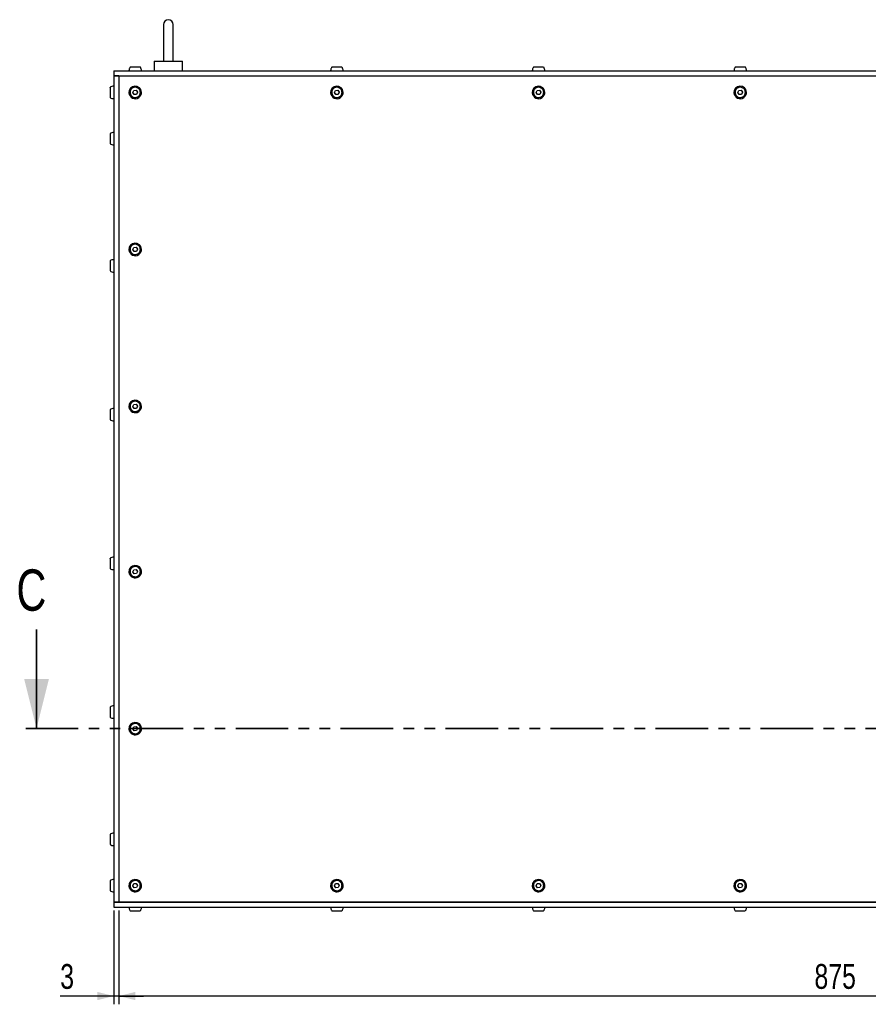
# Model space of a CAD drawing. Header units: millimetres. Extents: x 5 to 595, y 5 to 415.
# Tile 28 of 68: x 123 to 225, y 181 to 300. Entities that reach past the tile are written whole.
import ezdxf

# ---------------------------------------------------------------- set-up
doc = ezdxf.new("R2010")
doc.units = ezdxf.units.MM
doc.linetypes.add('PHANTOM', pattern=[12.7, 6.35, -1.27, 1.27, -1.27, 1.27, -1.27])
doc.layers.add('COTES', color=1, linetype='Continuous')
doc.layers.add('TRAIT-FORT', color=4, linetype='Continuous', lineweight=25)
doc.styles.add('SLDTEXTSTYLE0', font='TXT', dxfattribs={"width": 0.75})
doc.dimstyles.new('SLDDIMSTYLE0', dxfattribs={"dimtxt": 3, "dimasz": 2, "dimexe": 0, "dimexo": 0.0625, "dimgap": 0.75, "dimtad": 1, "dimlfac": 5, "dimrnd": 1e-09, "dimzin": 12, "dimdsep": 46, "dimtxsty": 'SLDTEXTSTYLE0', "dimsah": 1, "dimcen": 0.09, "dimadec": 0, "dimazin": 3, "dimtfac": 1, "dimtofl": 0, "dimtmove": 0, "dimatfit": 3, "dimfxl": 0, "dimfrac": 2, "dimtolj": 1, "dimtzin": 12, "dimarcsym": 0})
doc.dimstyles.new('SLDDIMSTYLE1', dxfattribs={"dimtxt": 3, "dimasz": 2, "dimexe": 0, "dimexo": 0.0625, "dimgap": 0.75, "dimtad": 1, "dimlfac": 5, "dimrnd": 1e-09, "dimzin": 12, "dimdsep": 46, "dimtxsty": 'SLDTEXTSTYLE0', "dimsah": 1, "dimcen": 0.09, "dimadec": 0, "dimazin": 3, "dimtfac": 1, "dimtmove": 0, "dimatfit": 0, "dimfxl": 0, "dimfrac": 2, "dimtolj": 1, "dimtzin": 12, "dimarcsym": 0})

# ---------------------------------------------------------------- blocks, each defined once
blk = doc.blocks.new('_D_1')
at = {"layer": 'COTES', "color": 1}
for p, q in [((134.76, 192.28), (134.76, 180.92)), ((309.76, 192.28), (309.76, 180.92)), ((309.76, 181.92), (134.76, 181.92))]:
    blk.add_line(p, q, dxfattribs=at)
for points in [[(134.76, 181.92), (136.76, 181.42), (136.76, 182.42)], [(309.76, 181.92), (307.76, 182.42), (307.76, 181.42)]]:
    blk.add_solid(points, dxfattribs=at)
at = {"layer": 'COTES', "color": 1, "insert": (218.93, 185.79), "char_height": 3, "attachment_point": 1, "style": 'SLDTEXTSTYLE0'}
blk.add_mtext('875', dxfattribs=at)
blk = doc.blocks.new('_D_2')
at = {"layer": 'COTES', "color": 1}
for p, q in [((134.16, 192.28), (134.16, 180.92)), ((134.76, 192.28), (134.76, 180.92)), ((134.16, 181.92), (127.68, 181.92)), ((134.76, 181.92), (134.16, 181.92)), ((134.76, 181.92), (137.76, 181.92))]:
    blk.add_line(p, q, dxfattribs=at)
for points in [[(134.16, 181.92), (132.16, 182.42), (132.16, 181.42)], [(134.76, 181.92), (136.76, 181.42), (136.76, 182.42)]]:
    blk.add_solid(points, dxfattribs=at)
at = {"layer": 'COTES', "color": 1, "insert": (127.68, 185.79), "char_height": 3, "attachment_point": 1, "style": 'SLDTEXTSTYLE0'}
blk.add_mtext('3', dxfattribs=at)

msp = doc.modelspace()

# ---------------------------------------------------------------- linework, layer by layer
at = {"color": 7, "linetype": 'Continuous', "lineweight": 35}
msp.add_line((124.82, 226.2968), (124.82, 214.2968), dxfattribs=at)
at = {"color": 7, "linetype": 'PHANTOM', "lineweight": 35}
msp.add_line((320.3605, 214.2968), (122.82, 214.2968), dxfattribs=at)
at = {"color": 7, "linetype": 'Continuous', "lineweight": 35}
msp.add_solid([(124.82, 214.2968), (126.32, 220.2968), (123.32, 220.2968)], dxfattribs=at)
at = {"layer": 'TRAIT-FORT', "color": 4, "linetype": 'Continuous', "lineweight": 25}
for p, q in [((140.1576, 299.4785), (140.1576, 295.0785)), ((141.3576, 295.0785), (141.3576, 299.4785)), ((139.0576, 295.0785), (139.0576, 293.8785)), ((139.0576, 295.0785), (140.5862, 295.0785)), ((140.929, 295.0785), (142.4576, 295.0785)), ((142.4576, 293.8785), (142.4576, 295.0785)), ((134.1576, 293.8785), (134.1576, 293.2785)), ((134.1576, 293.8785), (310.3576, 293.8785)), ((134.1576, 293.2785), (310.3576, 293.2785)), ((134.7576, 293.2785), (134.1576, 293.2785)), ((134.1576, 293.2785), (134.1576, 193.2785)), ((134.7576, 293.2785), (134.7576, 193.2785)), ((134.7576, 293.2785), (309.7576, 293.2785)), ((136.4695, 291.2602), (136.5977, 291.5189)), ((136.6294, 291.0199), (136.4695, 291.2602)), ((136.5977, 291.5189), (136.8858, 291.5372)), ((136.9175, 291.0382), (136.6294, 291.0199)), ((136.8858, 291.5372), (137.0457, 291.2968)), ((137.0457, 291.2968), (136.9175, 291.0382)), ((160.8695, 291.2602), (160.9977, 291.5189)), ((161.0294, 291.0199), (160.8695, 291.2602)), ((160.9977, 291.5189), (161.2858, 291.5372)), ((161.3175, 291.0382), (161.0294, 291.0199)), ((161.2858, 291.5372), (161.4457, 291.2968)), ((161.4457, 291.2968), (161.3175, 291.0382)), ((185.2695, 291.2602), (185.3977, 291.5189)), ((185.4294, 291.0199), (185.2695, 291.2602)), ((185.3977, 291.5189), (185.6858, 291.5372)), ((185.7175, 291.0382), (185.4294, 291.0199)), ((185.6858, 291.5372), (185.8457, 291.2968)), ((185.8457, 291.2968), (185.7175, 291.0382)), ((209.6695, 291.2602), (209.7977, 291.5189)), ((209.8294, 291.0199), (209.6695, 291.2602)), ((209.7977, 291.5189), (210.0858, 291.5372)), ((210.1175, 291.0382), (209.8294, 291.0199)), ((210.0858, 291.5372), (210.2457, 291.2968)), ((210.2457, 291.2968), (210.1175, 291.0382)), ((136.4695, 272.2602), (136.5977, 272.5189)), ((136.6294, 272.0199), (136.4695, 272.2602)), ((136.5977, 272.5189), (136.8858, 272.5372)), ((136.9175, 272.0382), (136.6294, 272.0199)), ((136.8858, 272.5372), (137.0457, 272.2968)), ((137.0457, 272.2968), (136.9175, 272.0382)), ((136.4695, 253.2602), (136.5977, 253.5189)), ((136.6294, 253.0199), (136.4695, 253.2602)), ((136.5977, 253.5189), (136.8858, 253.5372)), ((136.9175, 253.0382), (136.6294, 253.0199)), ((136.8858, 253.5372), (137.0457, 253.2968)), ((137.0457, 253.2968), (136.9175, 253.0382)), ((136.4695, 233.2602), (136.5977, 233.5189)), ((136.6294, 233.0199), (136.4695, 233.2602)), ((136.5977, 233.5189), (136.8858, 233.5372)), ((136.9175, 233.0382), (136.6294, 233.0199)), ((136.8858, 233.5372), (137.0457, 233.2968)), ((137.0457, 233.2968), (136.9175, 233.0382)), ((136.4695, 214.2602), (136.5977, 214.5189)), ((136.5977, 214.5189), (136.8858, 214.5372)), ((136.8858, 214.5372), (137.0457, 214.2968)), ((136.6294, 214.0199), (136.4695, 214.2602)), ((136.9175, 214.0382), (136.6294, 214.0199)), ((137.0457, 214.2968), (136.9175, 214.0382)), ((136.4695, 195.2602), (136.5977, 195.5189)), ((136.5977, 195.5189), (136.8858, 195.5372)), ((136.8858, 195.5372), (137.0457, 195.2968)), ((160.8695, 195.2602), (160.9977, 195.5189)), ((160.9977, 195.5189), (161.2858, 195.5372)), ((161.2858, 195.5372), (161.4457, 195.2968)), ((185.2695, 195.2602), (185.3977, 195.5189)), ((185.3977, 195.5189), (185.6858, 195.5372)), ((185.6858, 195.5372), (185.8457, 195.2968)), ((209.6695, 195.2602), (209.7977, 195.5189)), ((209.7977, 195.5189), (210.0858, 195.5372)), ((210.0858, 195.5372), (210.2457, 195.2968)), ((136.6294, 195.0199), (136.4695, 195.2602)), ((136.9175, 195.0382), (136.6294, 195.0199)), ((137.0457, 195.2968), (136.9175, 195.0382)), ((161.0294, 195.0199), (160.8695, 195.2602)), ((161.3175, 195.0382), (161.0294, 195.0199)), ((161.4457, 195.2968), (161.3175, 195.0382)), ((185.4294, 195.0199), (185.2695, 195.2602)), ((185.7175, 195.0382), (185.4294, 195.0199)), ((185.8457, 195.2968), (185.7175, 195.0382)), ((209.8294, 195.0199), (209.6695, 195.2602)), ((210.1175, 195.0382), (209.8294, 195.0199)), ((210.2457, 195.2968), (210.1175, 195.0382)), ((134.1576, 193.2785), (134.1576, 192.6785)), ((134.1576, 193.2785), (310.3576, 193.2785)), ((134.7576, 193.2785), (134.1576, 193.2785)), ((309.7576, 193.2785), (134.7576, 193.2785)), ((134.1576, 192.6785), (310.3576, 192.6785))]:
    msp.add_line(p, q, dxfattribs=at)
for centre, radius, start, end in [((140.7576, 299.4785), 0.6, 0, 180), ((134.1576, 291.2785), 0.76, 90, 125.725003), ((136.7576, 291.2785), 0.76, 3.635738, 183.635738), ((161.1576, 291.2785), 0.76, 3.635738, 183.635738), ((185.5576, 291.2785), 0.76, 3.635738, 183.635738), ((209.9576, 291.2785), 0.76, 3.635738, 183.635738), ((136.7576, 291.2785), 0.76, 183.635738, 3.635738), ((161.1576, 291.2785), 0.76, 183.635738, 3.635738), ((185.5576, 291.2785), 0.76, 183.635738, 3.635738), ((209.9576, 291.2785), 0.76, 183.635738, 3.635738), ((134.1576, 291.2785), 0.76, 234.28849, 270), ((134.1576, 285.6785), 0.76, 90, 125.725003), ((134.1576, 285.6785), 0.76, 234.28849, 270), ((136.7576, 272.2785), 0.76, 3.635738, 183.635738), ((136.7576, 272.2785), 0.76, 183.635738, 3.635738), ((134.1576, 270.2785), 0.76, 90, 125.725003), ((134.1576, 270.2785), 0.76, 234.28849, 270), ((136.7576, 253.2785), 0.76, 3.635738, 183.635738), ((134.1576, 252.2785), 0.76, 90, 125.725003), ((136.7576, 253.2785), 0.76, 183.635738, 3.635738), ((134.1576, 252.2785), 0.76, 234.28849, 270), ((134.1576, 234.2785), 0.76, 90, 125.725003), ((134.1576, 234.2785), 0.76, 234.28849, 270), ((136.7576, 233.2785), 0.76, 3.635738, 183.635738), ((136.7576, 233.2785), 0.76, 183.635738, 3.635738), ((134.1576, 216.2785), 0.76, 90, 125.725003), ((134.1576, 216.2785), 0.76, 234.28849, 270), ((136.7576, 214.2785), 0.76, 3.635738, 183.635738), ((136.7576, 214.2785), 0.76, 183.635738, 3.635738), ((134.1576, 200.8785), 0.76, 90, 125.725003), ((134.1576, 200.8785), 0.76, 234.28849, 270), ((134.1576, 195.2785), 0.76, 90, 125.725003), ((136.7576, 195.2785), 0.76, 3.635738, 183.635738), ((161.1576, 195.2785), 0.76, 3.635738, 183.635738), ((185.5576, 195.2785), 0.76, 3.635738, 183.635738), ((209.9576, 195.2785), 0.76, 3.635738, 183.635738), ((134.1576, 195.2785), 0.76, 234.28849, 270), ((136.7576, 195.2785), 0.76, 183.635738, 3.635738), ((161.1576, 195.2785), 0.76, 183.635738, 3.635738), ((185.5576, 195.2785), 0.76, 183.635738, 3.635738), ((209.9576, 195.2785), 0.76, 183.635738, 3.635738)]:
    msp.add_arc(centre, radius, start, end, dxfattribs=at)
for points, knots in [([(140.5862, 295.0785), (140.6495, 295.0653), (140.7642, 295.0413), (140.878, 295.067), (140.929, 295.0785)], [0, 0, 0, 0, 0.55226323, 1, 1, 1, 1]), ([(136.1443, 294.3199), (136.1258, 294.2954), (136.0818, 294.2371), (136.035, 294.1237), (136.0025, 293.9998), (135.9991, 293.9148), (135.9976, 293.8785)], [0, 0, 0, 0, 0.19363529, 0.46159223, 0.77062613, 1, 1, 1, 1]), ([(136.749, 294.3185), (136.6795, 294.3185), (136.5404, 294.3185), (136.3558, 294.3185), (136.2194, 294.3185), (136.1437, 294.3185), (136.1455, 294.3185), (136.1462, 294.3185)], [0, 0, 0, 0, 0.21670515, 0.4334106, 0.65011699, 0.86682208, 1, 1, 1, 1]), ([(137.3689, 294.3185), (137.3711, 294.3185), (137.3787, 294.3185), (137.3187, 294.3185), (137.1962, 294.3185), (137.0201, 294.3185), (136.8619, 294.3185), (136.7708, 294.3185), (136.749, 294.3185)], [0, 0, 0, 0, 0.08191769, 0.29476422, 0.50760959, 0.72045421, 0.93330028, 1, 1, 1, 1]), ([(137.5176, 293.8785), (137.5116, 293.9541), (137.5033, 294.0608), (137.4448, 294.207), (137.4089, 294.2838), (137.3742, 294.3225), (137.3739, 294.3229)], [0, 0, 0, 0, 0.47527128, 0.67067666, 0.99659326, 1, 1, 1, 1]), ([(160.5443, 294.3199), (160.5258, 294.2954), (160.4818, 294.2371), (160.435, 294.1237), (160.4025, 293.9998), (160.3991, 293.9148), (160.3976, 293.8785)], [0, 0, 0, 0, 0.19363479, 0.46159361, 0.77062672, 1, 1, 1, 1]), ([(161.149, 294.3185), (161.0795, 294.3185), (160.9404, 294.3185), (160.7558, 294.3185), (160.6194, 294.3185), (160.5437, 294.3185), (160.5455, 294.3185), (160.5462, 294.3185)], [0, 0, 0, 0, 0.21670482, 0.43341262, 0.65011867, 0.86682228, 1, 1, 1, 1]), ([(161.7689, 294.3185), (161.7711, 294.3185), (161.7787, 294.3185), (161.7187, 294.3185), (161.5962, 294.3185), (161.4201, 294.3185), (161.2619, 294.3185), (161.1708, 294.3185), (161.149, 294.3185)], [0, 0, 0, 0, 0.0819178, 0.29476551, 0.50760935, 0.72045678, 0.93330019, 1, 1, 1, 1]), ([(161.9176, 293.8785), (161.9116, 293.9541), (161.9033, 294.0608), (161.8448, 294.207), (161.809, 294.2839), (161.7742, 294.3225), (161.7739, 294.3229)], [0, 0, 0, 0, 0.47526929, 0.67067384, 0.99658908, 1, 1, 1, 1]), ([(184.9443, 294.3199), (184.9258, 294.2954), (184.8818, 294.2371), (184.835, 294.1237), (184.8025, 293.9998), (184.7991, 293.9148), (184.7976, 293.8785)], [0, 0, 0, 0, 0.19364161, 0.46159474, 0.7706272, 1, 1, 1, 1]), ([(185.549, 294.3185), (185.4795, 294.3185), (185.3404, 294.3185), (185.1558, 294.3185), (185.0194, 294.3185), (184.9437, 294.3185), (184.9455, 294.3185), (184.9462, 294.3185)], [0, 0, 0, 0, 0.216705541, 0.433408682, 0.650115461, 0.866822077, 1, 1, 1, 1]), ([(186.1689, 294.3185), (186.1711, 294.3185), (186.1787, 294.3185), (186.1187, 294.3185), (185.9962, 294.3185), (185.8201, 294.3185), (185.6619, 294.3185), (185.5708, 294.3185), (185.549, 294.3185)], [0, 0, 0, 0, 0.08191746, 0.29476251, 0.50760548, 0.72045204, 0.93330047, 1, 1, 1, 1]), ([(186.3176, 293.8785), (186.3116, 293.9541), (186.3033, 294.0608), (186.2448, 294.207), (186.209, 294.2839), (186.1742, 294.3225), (186.1739, 294.3229)], [0, 0, 0, 0, 0.47527138, 0.67067239, 0.99658906, 1, 1, 1, 1]), ([(209.3443, 294.3199), (209.3258, 294.2954), (209.2818, 294.2371), (209.235, 294.1237), (209.2026, 293.9998), (209.1991, 293.9148), (209.1976, 293.8785)], [0, 0, 0, 0, 0.193628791, 0.461589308, 0.770624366, 1, 1, 1, 1]), ([(209.949, 294.3185), (209.8795, 294.3185), (209.7404, 294.3185), (209.5558, 294.3185), (209.4194, 294.3185), (209.3437, 294.3185), (209.3455, 294.3185), (209.3462, 294.3185)], [0, 0, 0, 0, 0.21670003, 0.43340916, 0.65011654, 0.86682147, 1, 1, 1, 1]), ([(210.5689, 294.3185), (210.5711, 294.3185), (210.5787, 294.3185), (210.5187, 294.3185), (210.3962, 294.3185), (210.2201, 294.3185), (210.0619, 294.3185), (209.9708, 294.3185), (209.949, 294.3185)], [0, 0, 0, 0, 0.08191737, 0.29476273, 0.50760784, 0.72044789, 0.93329484, 1, 1, 1, 1]), ([(210.7176, 293.8785), (210.7116, 293.9541), (210.7033, 294.0608), (210.6448, 294.207), (210.6091, 294.284), (210.5742, 294.3225), (210.5739, 294.3229)], [0, 0, 0, 0, 0.47526738, 0.67066675, 0.99658068, 1, 1, 1, 1]), ([(133.7176, 291.8902), (133.7176, 291.8924), (133.7176, 291.9009), (133.7176, 291.8433), (133.7176, 291.7235), (133.7176, 291.549), (133.7176, 291.3914), (133.7176, 291.3003), (133.7176, 291.2786)], [0, 0, 0, 0, 0.07457518, 0.28912473, 0.50367112, 0.71821811, 0.93276598, 1, 1, 1, 1]), ([(133.7176, 291.2786), (133.7176, 291.209), (133.7176, 291.0697), (133.7176, 290.8836), (133.7176, 290.7448), (133.7176, 290.6661), (133.7176, 290.6666), (133.7176, 290.6668)], [0, 0, 0, 0, 0.21487438, 0.42974889, 0.64462235, 0.85949853, 1, 1, 1, 1]), ([(137.376, 291.3178), (137.3736, 291.2478), (137.3687, 291.1079), (137.2739, 290.916), (137.1258, 290.7653), (136.9349, 290.6724), (136.7244, 290.6478), (136.5175, 290.6944), (136.3377, 290.8068), (136.2052, 290.9722), (136.1511, 291.127), (136.1325, 291.2864), (136.1495, 291.4495), (136.2404, 291.6409), (136.3895, 291.7917), (136.5801, 291.8846), (136.7908, 291.9092), (136.9976, 291.8626), (137.1776, 291.7502), (137.3095, 291.5847), (137.3652, 291.4302), (137.3739, 291.3395), (137.376, 291.3178)], [0, 0, 0, 0, 0.05368621, 0.10737255, 0.16105878, 0.21474517, 0.26843084, 0.32211752, 0.37580331, 0.42948989, 0.48317599, 0.49999994, 0.55368615, 0.60737216, 0.66105839, 0.71474479, 0.76843121, 0.82211715, 0.87580359, 0.92948969, 0.98317604, 1, 1, 1, 1]), ([(161.776, 291.3178), (161.7736, 291.2478), (161.7687, 291.1079), (161.6739, 290.916), (161.5258, 290.7653), (161.3349, 290.6724), (161.1244, 290.6478), (160.9175, 290.6944), (160.7377, 290.8068), (160.6052, 290.9722), (160.5511, 291.127), (160.5325, 291.2864), (160.5495, 291.4495), (160.6404, 291.6409), (160.7895, 291.7917), (160.9801, 291.8846), (161.1908, 291.9092), (161.3976, 291.8626), (161.5776, 291.7502), (161.7095, 291.5847), (161.7652, 291.4302), (161.7739, 291.3395), (161.776, 291.3178)], [0, 0, 0, 0, 0.05368611, 0.10737242, 0.16105917, 0.21474485, 0.26843049, 0.32211791, 0.37580368, 0.42948975, 0.48317583, 0.49999995, 0.55368622, 0.60737253, 0.66105821, 0.71474527, 0.76843091, 0.82211682, 0.8758039, 0.92948997, 0.98317605, 1, 1, 1, 1]), ([(186.176, 291.3178), (186.1736, 291.2478), (186.1687, 291.1079), (186.0739, 290.916), (185.9259, 290.7653), (185.7349, 290.6724), (185.5244, 290.6478), (185.3175, 290.6944), (185.1377, 290.8068), (185.0052, 290.9722), (184.9511, 291.127), (184.9325, 291.2864), (184.9495, 291.4495), (185.0404, 291.6409), (185.1895, 291.7917), (185.3801, 291.8846), (185.5908, 291.9092), (185.7976, 291.8626), (185.9776, 291.7502), (186.1095, 291.5847), (186.1652, 291.4302), (186.1739, 291.3395), (186.176, 291.3178)], [0, 0, 0, 0, 0.05368631, 0.10737266, 0.16105838, 0.21474409, 0.26843131, 0.32211726, 0.37580307, 0.42948918, 0.48317581, 0.49999977, 0.55368608, 0.60737243, 0.66105815, 0.71474387, 0.76843108, 0.82211703, 0.87580285, 0.92948992, 0.98317604, 1, 1, 1, 1]), ([(210.576, 291.3178), (210.5736, 291.2478), (210.5687, 291.1079), (210.4739, 290.916), (210.3259, 290.7653), (210.1349, 290.6724), (209.9244, 290.6478), (209.7175, 290.6944), (209.5377, 290.8068), (209.4052, 290.9722), (209.3511, 291.127), (209.3325, 291.2864), (209.3495, 291.4495), (209.4404, 291.6409), (209.5895, 291.7917), (209.7801, 291.8846), (209.9908, 291.9092), (210.1976, 291.8626), (210.3776, 291.7502), (210.5095, 291.5847), (210.5652, 291.4302), (210.5739, 291.3395), (210.576, 291.3178)], [0, 0, 0, 0, 0.05368607, 0.10737167, 0.16105838, 0.21474402, 0.26843114, 0.32211851, 0.37580294, 0.42948896, 0.48317601, 0.49999977, 0.55368584, 0.60737276, 0.66105731, 0.71474571, 0.76842978, 0.82211715, 0.87580418, 0.92949021, 0.98317624, 1, 1, 1, 1]), ([(133.7176, 286.2902), (133.7176, 286.2924), (133.7176, 286.3009), (133.7176, 286.2433), (133.7176, 286.1235), (133.7176, 285.949), (133.7176, 285.7914), (133.7176, 285.7003), (133.7176, 285.6786)], [0, 0, 0, 0, 0.0745781, 0.28912426, 0.50367256, 0.71821914, 0.9327657, 1, 1, 1, 1]), ([(133.7176, 285.6786), (133.7176, 285.609), (133.7176, 285.4697), (133.7176, 285.2836), (133.7176, 285.1448), (133.7176, 285.0661), (133.7176, 285.0666), (133.7176, 285.0668)], [0, 0, 0, 0, 0.21487362, 0.42974757, 0.64462294, 0.8594958, 1, 1, 1, 1]), ([(137.376, 272.3178), (137.3736, 272.2478), (137.3687, 272.1079), (137.2739, 271.916), (137.1258, 271.7653), (136.9349, 271.6724), (136.7244, 271.6478), (136.5175, 271.6944), (136.3377, 271.8068), (136.2052, 271.9722), (136.1511, 272.127), (136.1325, 272.2864), (136.1495, 272.4495), (136.2404, 272.6409), (136.3895, 272.7917), (136.5801, 272.8846), (136.7908, 272.9092), (136.9976, 272.8626), (137.1776, 272.7502), (137.3095, 272.5847), (137.3652, 272.4302), (137.3739, 272.3394), (137.376, 272.3178)], [0, 0, 0, 0, 0.053685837, 0.107372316, 0.161058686, 0.214745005, 0.268430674, 0.322117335, 0.375803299, 0.429489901, 0.483175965, 0.499999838, 0.553686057, 0.60737186, 0.66105823, 0.714744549, 0.768430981, 0.822116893, 0.875803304, 0.929489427, 0.983175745, 1, 1, 1, 1]), ([(133.7176, 270.8902), (133.7176, 270.8924), (133.7176, 270.9009), (133.7176, 270.8433), (133.7176, 270.7235), (133.7176, 270.549), (133.7176, 270.3914), (133.7176, 270.3003), (133.7176, 270.2786)], [0, 0, 0, 0, 0.07457811, 0.28912434, 0.50367271, 0.71821905, 0.93276568, 1, 1, 1, 1]), ([(133.7176, 270.2786), (133.7176, 270.209), (133.7176, 270.0697), (133.7176, 269.8836), (133.7176, 269.7448), (133.7176, 269.6661), (133.7176, 269.6666), (133.7176, 269.6668)], [0, 0, 0, 0, 0.2148744, 0.42974769, 0.64462306, 0.85949579, 1, 1, 1, 1]), ([(137.376, 253.3178), (137.3736, 253.2478), (137.3687, 253.1079), (137.2739, 252.916), (137.1258, 252.7653), (136.9349, 252.6724), (136.7244, 252.6478), (136.5175, 252.6944), (136.3377, 252.8068), (136.2052, 252.9722), (136.1511, 253.127), (136.1325, 253.2864), (136.1495, 253.4495), (136.2404, 253.6409), (136.3895, 253.7917), (136.5801, 253.8846), (136.7908, 253.9092), (136.9976, 253.8626), (137.1776, 253.7502), (137.3095, 253.5847), (137.3652, 253.4302), (137.3739, 253.3395), (137.376, 253.3178)], [0, 0, 0, 0, 0.05368661, 0.10737275, 0.16105886, 0.21474552, 0.26843111, 0.32211778, 0.37580334, 0.42948995, 0.48317602, 0.50000028, 0.55368613, 0.60737263, 0.66105874, 0.71474506, 0.76843151, 0.82211742, 0.87580405, 0.92949018, 0.98317651, 1, 1, 1, 1]), ([(133.7176, 252.8902), (133.7176, 252.8924), (133.7176, 252.9009), (133.7176, 252.8433), (133.7176, 252.7235), (133.7176, 252.549), (133.7176, 252.3914), (133.7176, 252.3003), (133.7176, 252.2786)], [0, 0, 0, 0, 0.07457804, 0.28912453, 0.50367182, 0.71821923, 0.9327642, 1, 1, 1, 1]), ([(133.7176, 252.2786), (133.7176, 252.209), (133.7176, 252.0697), (133.7176, 251.8836), (133.7176, 251.7448), (133.7176, 251.6661), (133.7176, 251.6666), (133.7176, 251.6668)], [0, 0, 0, 0, 0.21487304, 0.42974784, 0.64462338, 0.85949569, 1, 1, 1, 1]), ([(133.7176, 234.8902), (133.7176, 234.8924), (133.7176, 234.9009), (133.7176, 234.8433), (133.7176, 234.7235), (133.7176, 234.549), (133.7176, 234.3914), (133.7176, 234.3003), (133.7176, 234.2786)], [0, 0, 0, 0, 0.07457815, 0.28912582, 0.50367163, 0.71822188, 0.93276717, 1, 1, 1, 1]), ([(133.7176, 234.2786), (133.7176, 234.209), (133.7176, 234.0697), (133.7176, 233.8836), (133.7176, 233.7448), (133.7176, 233.6661), (133.7176, 233.6666), (133.7176, 233.6668)], [0, 0, 0, 0, 0.21487556, 0.42974716, 0.64462423, 0.85949602, 1, 1, 1, 1]), ([(137.376, 233.3178), (137.3736, 233.2478), (137.3687, 233.1079), (137.2739, 232.916), (137.1258, 232.7653), (136.9349, 232.6724), (136.7244, 232.6478), (136.5175, 232.6944), (136.3377, 232.8068), (136.2052, 232.9722), (136.1511, 233.127), (136.1325, 233.2864), (136.1495, 233.4495), (136.2404, 233.6409), (136.3895, 233.7917), (136.5801, 233.8846), (136.7908, 233.9092), (136.9976, 233.8626), (137.1776, 233.7502), (137.3095, 233.5847), (137.3652, 233.4302), (137.3739, 233.3394), (137.376, 233.3178)], [0, 0, 0, 0, 0.05368585, 0.10737269, 0.16105825, 0.21474492, 0.26843051, 0.32211702, 0.37580299, 0.42948961, 0.48317569, 0.49999994, 0.55368579, 0.6073723, 0.66105787, 0.71474454, 0.76843089, 0.82211665, 0.87580327, 0.92948941, 0.98317574, 1, 1, 1, 1]), ([(133.7176, 216.8902), (133.7176, 216.8924), (133.7176, 216.9009), (133.7176, 216.8433), (133.7176, 216.7235), (133.7176, 216.549), (133.7176, 216.3914), (133.7176, 216.3003), (133.7176, 216.2786)], [0, 0, 0, 0, 0.07457815, 0.28912582, 0.50367163, 0.71822188, 0.93276717, 1, 1, 1, 1]), ([(133.7176, 216.2786), (133.7176, 216.209), (133.7176, 216.0697), (133.7176, 215.8836), (133.7176, 215.7448), (133.7176, 215.6661), (133.7176, 215.6666), (133.7176, 215.6668)], [0, 0, 0, 0, 0.21487556, 0.42974716, 0.64462423, 0.85949602, 1, 1, 1, 1]), ([(137.376, 214.3178), (137.3736, 214.2478), (137.3687, 214.1079), (137.2739, 213.916), (137.1258, 213.7653), (136.9349, 213.6724), (136.7244, 213.6478), (136.5175, 213.6944), (136.3377, 213.8068), (136.2052, 213.9722), (136.1511, 214.127), (136.1325, 214.2864), (136.1495, 214.4495), (136.2404, 214.6409), (136.3895, 214.7917), (136.5801, 214.8846), (136.7908, 214.9092), (136.9976, 214.8626), (137.1776, 214.7502), (137.3095, 214.5847), (137.3652, 214.4302), (137.3739, 214.3395), (137.376, 214.3178)], [0, 0, 0, 0, 0.05368585, 0.10737269, 0.16105825, 0.21474492, 0.26843051, 0.32211702, 0.37580299, 0.42948961, 0.48317569, 0.49999994, 0.55368579, 0.6073723, 0.66105787, 0.71474454, 0.76843089, 0.82211665, 0.87580327, 0.92948941, 0.98317574, 1, 1, 1, 1]), ([(133.7176, 201.4902), (133.7176, 201.4924), (133.7176, 201.5009), (133.7176, 201.4433), (133.7176, 201.3235), (133.7176, 201.149), (133.7176, 200.9914), (133.7176, 200.9003), (133.7176, 200.8786)], [0, 0, 0, 0, 0.07457839, 0.28912501, 0.50367509, 0.71822099, 0.93276695, 1, 1, 1, 1]), ([(133.7176, 200.8786), (133.7176, 200.809), (133.7176, 200.6697), (133.7176, 200.4836), (133.7176, 200.3448), (133.7176, 200.2661), (133.7176, 200.2666), (133.7176, 200.2668)], [0, 0, 0, 0, 0.21487556, 0.42974716, 0.64462423, 0.85949602, 1, 1, 1, 1]), ([(133.7176, 195.8902), (133.7176, 195.8924), (133.7176, 195.9009), (133.7176, 195.8433), (133.7176, 195.7235), (133.7176, 195.549), (133.7176, 195.3914), (133.7176, 195.3003), (133.7176, 195.2786)], [0, 0, 0, 0, 0.07457547, 0.28912545, 0.50367345, 0.71821977, 0.93276698, 1, 1, 1, 1]), ([(137.376, 195.3178), (137.3736, 195.2478), (137.3687, 195.1079), (137.2739, 194.916), (137.1258, 194.7653), (136.9349, 194.6724), (136.7244, 194.6478), (136.5175, 194.6944), (136.3377, 194.8068), (136.2052, 194.9722), (136.1511, 195.127), (136.1325, 195.2864), (136.1495, 195.4495), (136.2404, 195.6409), (136.3895, 195.7917), (136.5801, 195.8846), (136.7908, 195.9092), (136.9976, 195.8626), (137.1776, 195.7502), (137.3095, 195.5847), (137.3652, 195.4302), (137.3739, 195.3395), (137.376, 195.3178)], [0, 0, 0, 0, 0.05368582, 0.10737263, 0.16105817, 0.21474481, 0.26843055, 0.32211737, 0.37580332, 0.4294899, 0.48317595, 0.5000002, 0.55368602, 0.60737251, 0.66105804, 0.71474468, 0.76843101, 0.82211674, 0.87580334, 0.92948945, 0.98317575, 1, 1, 1, 1]), ([(161.776, 195.3178), (161.7736, 195.2478), (161.7687, 195.1079), (161.6739, 194.916), (161.5258, 194.7653), (161.3349, 194.6724), (161.1244, 194.6478), (160.9175, 194.6944), (160.7377, 194.8068), (160.6052, 194.9722), (160.5511, 195.127), (160.5325, 195.2864), (160.5495, 195.4495), (160.6404, 195.6409), (160.7895, 195.7917), (160.9801, 195.8846), (161.1908, 195.9092), (161.3976, 195.8626), (161.5776, 195.7502), (161.7095, 195.5847), (161.7652, 195.4302), (161.7739, 195.3395), (161.776, 195.3178)], [0, 0, 0, 0, 0.05368572, 0.10737251, 0.16105856, 0.21474449, 0.26843021, 0.32211775, 0.37580368, 0.42948977, 0.48317579, 0.50000021, 0.55368609, 0.60737288, 0.66105786, 0.71474517, 0.76843071, 0.82211641, 0.87580364, 0.92948973, 0.98317576, 1, 1, 1, 1]), ([(186.176, 195.3178), (186.1736, 195.2478), (186.1687, 195.1079), (186.0739, 194.916), (185.9258, 194.7653), (185.7349, 194.6724), (185.5244, 194.6478), (185.3175, 194.6944), (185.1377, 194.8068), (185.0052, 194.9722), (184.9511, 195.127), (184.9325, 195.2864), (184.9495, 195.4495), (185.0404, 195.6409), (185.1895, 195.7917), (185.3801, 195.8846), (185.5908, 195.9092), (185.7976, 195.8626), (185.9776, 195.7502), (186.1095, 195.5847), (186.1652, 195.4302), (186.1739, 195.3395), (186.176, 195.3178)], [0, 0, 0, 0, 0.05368592, 0.10737275, 0.16105777, 0.21474373, 0.26843102, 0.32211711, 0.37580307, 0.4294892, 0.48317578, 0.50000003, 0.55368595, 0.60737278, 0.6610578, 0.71474377, 0.76843088, 0.82211662, 0.87580259, 0.92948968, 0.98317574, 1, 1, 1, 1]), ([(210.576, 195.3178), (210.5736, 195.2478), (210.5687, 195.1079), (210.4739, 194.916), (210.3259, 194.7653), (210.1349, 194.6724), (209.9244, 194.6478), (209.7175, 194.6944), (209.5377, 194.8068), (209.4052, 194.9722), (209.3511, 195.127), (209.3325, 195.2864), (209.3495, 195.4495), (209.4404, 195.6409), (209.5895, 195.7917), (209.7801, 195.8846), (209.9908, 195.9092), (210.1976, 195.8626), (210.3776, 195.7502), (210.5095, 195.5847), (210.5652, 195.4302), (210.5739, 195.3395), (210.576, 195.3178)], [0, 0, 0, 0, 0.05368567, 0.10737176, 0.16105777, 0.21474366, 0.26843086, 0.32211836, 0.37580294, 0.42948898, 0.48317598, 0.50000003, 0.55368571, 0.60737311, 0.66105696, 0.71474561, 0.76842958, 0.82211674, 0.87580392, 0.92948997, 0.98317595, 1, 1, 1, 1]), ([(133.7176, 195.2786), (133.7176, 195.209), (133.7176, 195.0697), (133.7176, 194.8836), (133.7176, 194.7448), (133.7176, 194.6661), (133.7176, 194.6666), (133.7176, 194.6668)], [0, 0, 0, 0, 0.21487583, 0.42975307, 0.64462402, 0.85949892, 1, 1, 1, 1]), ([(135.9976, 192.6785), (136.0039, 192.6032), (136.0128, 192.497), (136.0685, 192.3487), (136.1126, 192.279), (136.1401, 192.2355)], [0, 0, 0, 0, 0.47714762, 0.67332404, 1, 1, 1, 1]), ([(136.1453, 192.2385), (136.1432, 192.2385), (136.1341, 192.2385), (136.1893, 192.2385), (136.3064, 192.2385), (136.4794, 192.2385), (136.6363, 192.2385), (136.7273, 192.2385), (136.749, 192.2385)], [0, 0, 0, 0, 0.06565655, 0.28227416, 0.49888853, 0.71550199, 0.93211699, 1, 1, 1, 1]), ([(136.749, 192.2385), (136.8188, 192.2385), (136.9582, 192.2385), (137.1457, 192.2385), (137.2868, 192.2385), (137.3685, 192.2385), (137.3694, 192.2385), (137.3698, 192.2385)], [0, 0, 0, 0, 0.21296147, 0.4259248, 0.63888786, 0.85185222, 1, 1, 1, 1]), ([(137.3712, 192.2376), (137.3895, 192.2619), (137.4335, 192.3201), (137.4802, 192.4333), (137.5126, 192.5572), (137.5161, 192.6423), (137.5176, 192.6785)], [0, 0, 0, 0, 0.19276941, 0.46101266, 0.77037002, 1, 1, 1, 1]), ([(160.3976, 192.6785), (160.4035, 192.6029), (160.4119, 192.4962), (160.4703, 192.35), (160.5063, 192.2733), (160.5409, 192.2345), (160.5413, 192.2341)], [0, 0, 0, 0, 0.47527184, 0.67067924, 0.99659539, 1, 1, 1, 1]), ([(160.5462, 192.2385), (160.5441, 192.2385), (160.5364, 192.2385), (160.5965, 192.2385), (160.7189, 192.2385), (160.895, 192.2385), (161.0532, 192.2385), (161.2137, 192.2385), (161.3748, 192.2385), (161.5593, 192.2385), (161.6958, 192.2385), (161.7714, 192.2385), (161.7696, 192.2385), (161.7689, 192.2385)], [0, 0, 0, 0, 0.04132685, 0.14870678, 0.25608475, 0.36346453, 0.47084227, 0.50449178, 0.6118708, 0.71925129, 0.82663093, 0.93400935, 1, 1, 1, 1]), ([(161.7709, 192.2371), (161.7894, 192.2616), (161.8334, 192.3199), (161.8802, 192.4333), (161.9126, 192.5572), (161.9161, 192.6423), (161.9176, 192.6785)], [0, 0, 0, 0, 0.19363825, 0.46159092, 0.77061613, 1, 1, 1, 1]), ([(184.7976, 192.6785), (184.8035, 192.6029), (184.8119, 192.4962), (184.8703, 192.35), (184.9062, 192.2732), (184.9409, 192.2345), (184.9413, 192.2341)], [0, 0, 0, 0, 0.475269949, 0.67067216, 0.996587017, 1, 1, 1, 1]), ([(184.9462, 192.2385), (184.9441, 192.2385), (184.9364, 192.2385), (184.9965, 192.2385), (185.1189, 192.2385), (185.295, 192.2385), (185.4532, 192.2385), (185.6137, 192.2385), (185.7748, 192.2385), (185.9593, 192.2385), (186.0958, 192.2385), (186.1714, 192.2385), (186.1696, 192.2385), (186.1689, 192.2385)], [0, 0, 0, 0, 0.04132683, 0.14870579, 0.25608371, 0.36346343, 0.47084409, 0.50449358, 0.61187254, 0.71925031, 0.82662989, 0.93400938, 1, 1, 1, 1]), ([(186.1709, 192.2371), (186.1894, 192.2616), (186.2334, 192.3199), (186.2802, 192.4333), (186.3126, 192.5572), (186.3161, 192.6423), (186.3176, 192.6785)], [0, 0, 0, 0, 0.193644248, 0.461595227, 0.770618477, 1, 1, 1, 1]), ([(209.1976, 192.6785), (209.2039, 192.6032), (209.2128, 192.497), (209.2685, 192.3488), (209.3126, 192.279), (209.3401, 192.2355)], [0, 0, 0, 0, 0.47714745, 0.67333044, 1, 1, 1, 1]), ([(209.3453, 192.2385), (209.3432, 192.2385), (209.3341, 192.2385), (209.3893, 192.2385), (209.5064, 192.2385), (209.6794, 192.2385), (209.8363, 192.2385), (209.9273, 192.2385), (209.949, 192.2385)], [0, 0, 0, 0, 0.065656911, 0.28227573, 0.498889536, 0.715506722, 0.9321259, 1, 1, 1, 1]), ([(209.949, 192.2385), (210.0188, 192.2385), (210.1582, 192.2385), (210.3457, 192.2385), (210.4868, 192.2385), (210.5685, 192.2385), (210.5694, 192.2385), (210.5698, 192.2385)], [0, 0, 0, 0, 0.21297209, 0.42592861, 0.63889228, 0.85185281, 1, 1, 1, 1]), ([(210.5712, 192.2376), (210.5895, 192.2619), (210.6335, 192.3201), (210.6802, 192.4333), (210.7126, 192.5572), (210.7161, 192.6423), (210.7176, 192.6785)], [0, 0, 0, 0, 0.1927708, 0.4610083, 0.77036791, 1, 1, 1, 1])]:
    msp.add_open_spline(points, degree=3, knots=knots, dxfattribs=at)

# ---------------------------------------------------------------- texts
at = {"color": 7, "linetype": 'Continuous', "insert": (122.3839, 233.5504), "char_height": 5, "attachment_point": 1, "style": 'SLDTEXTSTYLE0'}
msp.add_mtext('C', dxfattribs=at)

# ---------------------------------------------------------------- dimensions: what is measured, and where the dimension line sits
at = {"layer": 'COTES', "color": 1}
for base, p1, p2, dimstyle, picture, middle in [((134.1576, 181.9185), (134.7576, 193.2785), (134.1576, 193.2785), 'SLDDIMSTYLE1', '_D_2', (128.7846, 181.9185)), ((134.7576, 181.9185), (309.7576, 193.2785), (134.7576, 193.2785), 'SLDDIMSTYLE0', '_D_1', (222.2576, 181.9185))]:
    dim = msp.add_linear_dim(base=base, p1=p1, p2=p2, dimstyle=dimstyle, dxfattribs=at)
    dim.commit()
    dim.dimension.update_dxf_attribs({"geometry": picture, "text_midpoint": middle, "dimtype": 160})

doc.saveas('drawing.dxf')
